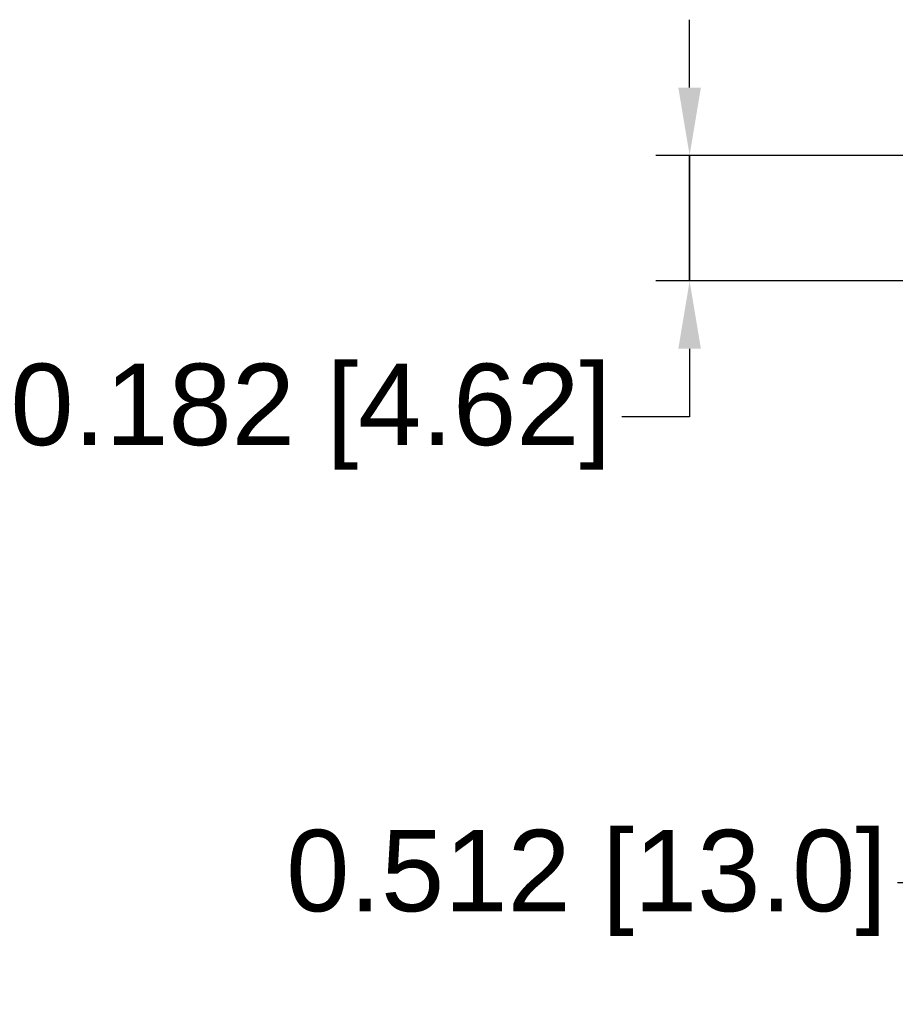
# Model space of a CAD drawing. Header units: millimetres. Extents: x 21 to 304, y 64 to 201.
# Tile 6 of 20: x 209 to 241, y 64 to 100. Entities that reach past the tile are written whole.
import ezdxf

# ---------------------------------------------------------------- set-up
doc = ezdxf.new("R2010")
doc.units = ezdxf.units.MM
doc.header["$MEASUREMENT"] = 0
doc.layers.get('0').update_dxf_attribs({"linetype": 'CONTINUOUS'})
doc.layers.get('Defpoints').update_dxf_attribs({"linetype": 'CONTINUOUS'})
doc.styles.get("Standard").update_dxf_attribs({"font": 'arial.ttf'})
doc.dimstyles.new('STANDARD2', dxfattribs={"dimscale": 0, "dimtxt": 3, "dimasz": 2.5, "dimexe": 1.25, "dimexo": 0.625, "dimtad": 0, "dimtih": 1, "dimtoh": 1, "dimdsep": 46, "dimtxsty": 'STANDARD', "dimcen": 2.5, "dimadec": 0, "dimazin": 0, "dimtfac": 1, "dimtmove": 0, "dimatfit": 3, "dimfxl": 1, "dimarcsym": 0})

# ---------------------------------------------------------------- blocks, each defined once
blk = doc.blocks.new('*D5')
at = {"color": 0, "linetype": 'ByBlock', "lineweight": -2}
for p, q in [((233.338, 97.676), (233.338, 100.176)), ((249.374, 95.176), (232.088, 95.176)), ((233.338, 95.176), (233.338, 90.554)), ((233.338, 90.554), (233.338, 95.176)), ((249.374, 90.554), (232.088, 90.554)), ((233.338, 88.054), (233.338, 85.554)), ((233.338, 85.554), (230.838, 85.554))]:
    blk.add_line(p, q, dxfattribs=at)
at = {"color": 0}
for points in [[(232.921, 97.676), (233.755, 97.676), (233.338, 95.176)], [(233.755, 88.054), (232.921, 88.054), (233.338, 90.554)]]:
    blk.add_solid(points, dxfattribs=at)
at = {"layer": 'Defpoints', "color": 0}
for p in [(249.999, 95.176), (233.338, 90.554), (249.999, 90.554)]:
    blk.add_point(p, dxfattribs=at)
at = {"color": 0, "linetype": 'ByBlock', "insert": (219.378, 85.554), "char_height": 3, "attachment_point": 5}
blk.add_mtext('0.182 [4.62]', dxfattribs=at)
blk = doc.blocks.new('*D13')
at = {"color": 0, "linetype": 'ByBlock', "lineweight": -2}
for p, q in [((243.499, 84.119), (243.499, 67.134)), ((256.499, 84.119), (256.499, 67.134)), ((243.499, 68.384), (240.999, 68.384)), ((245.999, 68.384), (253.999, 68.384)), ((253.999, 68.384), (245.999, 68.384))]:
    blk.add_line(p, q, dxfattribs=at)
at = {"color": 0}
for points in [[(245.999, 68.801), (245.999, 67.967), (243.499, 68.384)], [(253.999, 67.967), (253.999, 68.801), (256.499, 68.384)]]:
    blk.add_solid(points, dxfattribs=at)
at = {"layer": 'Defpoints', "color": 0}
for p in [(243.499, 84.744), (256.499, 84.744), (256.499, 68.384)]:
    blk.add_point(p, dxfattribs=at)
at = {"color": 0, "linetype": 'ByBlock', "insert": (229.54, 68.384), "char_height": 3, "attachment_point": 5}
blk.add_mtext('0.512 [13.0]', dxfattribs=at)

msp = doc.modelspace()

# ---------------------------------------------------------------- dimensions: what is measured, and where the dimension line sits
at = {"linetype": 'ByBlock'}
dim = msp.add_linear_dim(base=(233.338, 90.554), p1=(249.999, 95.176), p2=(249.999, 90.554), angle=90, text='0.182 [4.62]', dimstyle='STANDARD2', override={"dimscale": 1}, dxfattribs=at)
dim.commit()
dim.dimension.update_dxf_attribs({"geometry": '*D5', "text_midpoint": (219.378, 85.554)})
dim = msp.add_linear_dim(base=(256.499, 68.384), p1=(243.499, 84.744), p2=(256.499, 84.744), angle=180, text='0.512 [13.0]', dimstyle='STANDARD2', override={"dimscale": 1}, dxfattribs=at)
dim.commit()
dim.dimension.update_dxf_attribs({"geometry": '*D13', "text_midpoint": (229.54, 68.384), "dimtype": 160})

doc.saveas('drawing.dxf')
